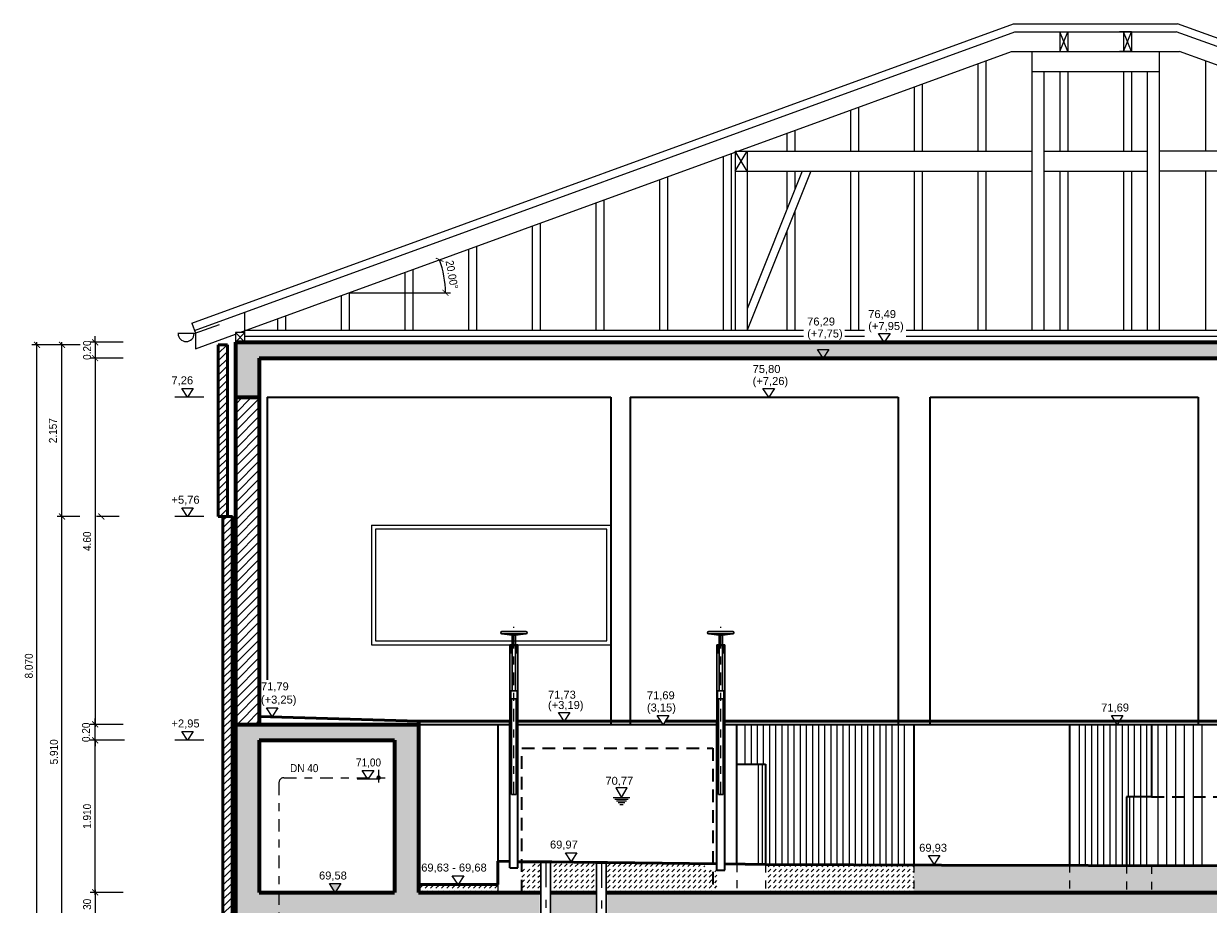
# Model space of a CAD drawing. Header units: metres. Extents: x -5 to 93, y -48 to 79.
# Tile 39 of 91: x 3 to 18, y 68 to 79. Entities that reach past the tile are written whole.
import ezdxf

# ---------------------------------------------------------------- set-up
doc = ezdxf.new("R2010")
doc.units = ezdxf.units.M
doc.header["$LTSCALE"] = 0.05
doc.header["$PDMODE"] = 35
doc.header["$PDSIZE"] = 0.1
for name, pattern in [('STRICHPUNKT2', [12.7, 6.35, -3.175, 0, -3.175]), ('VERDECKT', [9.525, 6.35, -3.175]), ('VERDECKT2', [4.7625, 3.175, -1.5875])]:
    doc.linetypes.add(name, pattern=pattern)
for name, color, linetype, lineweight in [('Bemassung_Bau', 7, 'Continuous', 18), ('Beschrifttung', 7, 'Continuous', 18), ('Dach-Holz', 7, 'Continuous', 25), ('Fenster', 7, 'Continuous', 25), ('Maschinenbau', 152, 'Continuous', 30), ('Maschinenbau-mitte', 152, 'STRICHPUNKT2', 25), ('Rohre', 160, 'Continuous', 30), ('Rohre_mitte', 160, 'STRICHPUNKT2', 25), ('Sonstiges-verdeckt', 3, 'VERDECKT2', 25), ('Wand', 6, 'Continuous', 70), ('Wand-dünn', 2, 'Continuous', 35), ('Wand-Fussbodenaufbau', 1, 'Continuous', 50), ('Wand-Schraffur', 252, 'Continuous', 20), ('Wand-verdeckt', 2, 'VERDECKT', 35), ('Wand-Verkleidung', 1, 'Continuous', 50)]:
    doc.layers.add(name, color=color, linetype=linetype, lineweight=lineweight)
doc.layers.add('Rohre_Text', color=160, linetype='Continuous')
doc.layers.add('Wasseranzeige', color=140, linetype='Continuous')
doc.styles.add('Arial', font='arial.ttf', dxfattribs={"width": 0.9})
doc.styles.get("Standard").update_dxf_attribs({"font": 'arial.ttf'})
doc.dimstyles.new('AEC Bemassung 1-50', dxfattribs={"dimtxt": 0.1, "dimasz": 0.075, "dimexe": 0.0625, "dimexo": 0, "dimgap": 0.05, "dimtad": 1, "dimdec": 3, "dimrnd": 0.005, "dimzin": 1, "dimdsep": 46, "dimtxsty": 'Arial', "dimblk": 'ARCHTICK', "dimcen": 0.125, "dimdle": 0.03125, "dimazin": 0, "dimtfac": 1, "dimtdec": 3, "dimtix": 1, "dimtmove": 2, "dimatfit": 2, "dimfxl": 1, "dimtolj": 1, "dimtzin": 0, "dimarcsym": 0})
pattern_1 = [(45, (-0.34923, 0), (0, 0.06735192), [0.047625, -0.047625])]

# ---------------------------------------------------------------- blocks, each defined once
blk = doc.blocks.new('_ArchTick')
at = {"color": 0, "linetype": 'ByBlock', "const_width": 0.15}
blk.add_lwpolyline([(-0.5, -0.5), (0.5, 0.5)], dxfattribs=at)
blk = doc.blocks.new('*D215')
at = {"layer": 'Bemassung_Bau', "linetype": 'Continuous', "lineweight": -2, "transparency": 16777216}
for p, q in [((3.867, 75.083), (3.454, 75.083)), ((3.517, 75.083), (3.517, 75.158)), ((3.517, 75.083), (3.517, 74.883)), ((3.867, 74.883), (3.454, 74.883)), ((3.517, 74.883), (3.517, 74.808))]:
    blk.add_line(p, q, dxfattribs=at)
at = {"layer": 'Defpoints', "color": 0, "linetype": 'Continuous', "transparency": 16777216}
for p in [(3.867, 75.083), (3.517, 74.883), (3.867, 74.883)]:
    blk.add_point(p, dxfattribs=at)
at = {"layer": 'Bemassung_Bau', "linetype": 'Continuous', "lineweight": -2, "transparency": 16777216, "xscale": 0.075, "yscale": 0.075, "zscale": 0.075}
for p, rotation in [((3.517, 75.083), 270), ((3.517, 74.883), 90)]:
    blk.add_blockref('_ArchTick', p, dxfattribs=dict(at, rotation=rotation))
at = {"layer": 'Bemassung_Bau', "linetype": 'Continuous', "lineweight": 18, "transparency": 16777216, "insert": (3.416, 74.983), "char_height": 0.1, "attachment_point": 5, "rotation": 90, "style": 'Arial'}
blk.add_mtext('\\A1;0.20', dxfattribs=at)
blk = doc.blocks.new('*D216')
at = {"layer": 'Bemassung_Bau', "linetype": 'Continuous', "lineweight": -2, "transparency": 16777216}
for p, q in [((3.517, 74.915), (3.517, 70.252)), ((3.867, 74.883), (3.454, 74.883)), ((3.867, 70.283), (3.454, 70.283))]:
    blk.add_line(p, q, dxfattribs=at)
at = {"layer": 'Defpoints', "color": 0, "linetype": 'Continuous', "transparency": 16777216}
for p in [(3.867, 74.883), (3.517, 70.283), (3.867, 70.283)]:
    blk.add_point(p, dxfattribs=at)
at = {"layer": 'Bemassung_Bau', "linetype": 'Continuous', "lineweight": -2, "transparency": 16777216, "xscale": 0.075, "yscale": 0.075, "zscale": 0.075}
for p, rotation in [((3.517, 74.883), 90), ((3.517, 70.283), 270)]:
    blk.add_blockref('_ArchTick', p, dxfattribs=dict(at, rotation=rotation))
at = {"layer": 'Bemassung_Bau', "linetype": 'Continuous', "lineweight": 18, "transparency": 16777216, "insert": (3.416, 72.583), "char_height": 0.1, "attachment_point": 5, "rotation": 90, "style": 'Arial'}
blk.add_mtext('\\A1;\\A1;4.60', dxfattribs=at)
blk = doc.blocks.new('*D217')
at = {"layer": 'Bemassung_Bau', "linetype": 'Continuous', "lineweight": -2, "transparency": 16777216}
for p, q in [((3.517, 68.205), (3.517, 67.842)), ((3.867, 68.173), (3.454, 68.173)), ((3.867, 67.873), (3.454, 67.873))]:
    blk.add_line(p, q, dxfattribs=at)
at = {"layer": 'Defpoints', "color": 0, "linetype": 'Continuous', "transparency": 16777216}
for p in [(3.867, 68.173), (3.517, 67.873), (3.867, 67.873)]:
    blk.add_point(p, dxfattribs=at)
at = {"layer": 'Bemassung_Bau', "linetype": 'Continuous', "lineweight": -2, "transparency": 16777216, "xscale": 0.075, "yscale": 0.075, "zscale": 0.075}
for p, rotation in [((3.517, 68.173), 90), ((3.517, 67.873), 270)]:
    blk.add_blockref('_ArchTick', p, dxfattribs=dict(at, rotation=rotation))
at = {"layer": 'Bemassung_Bau', "linetype": 'Continuous', "lineweight": 18, "transparency": 16777216, "insert": (3.416, 68.023), "char_height": 0.1, "attachment_point": 5, "rotation": 90, "style": 'Arial'}
blk.add_mtext('\\A1;\\A1;30', dxfattribs=at)
blk = doc.blocks.new('*D223')
at = {"layer": 'Bemassung_Bau', "color": 0, "lineweight": -2, "transparency": 16777216}
for p, q in [((3.884, 70.083), (3.454, 70.083)), ((3.517, 68.142), (3.517, 70.115)), ((3.517, 68.173), (3.454, 68.173))]:
    blk.add_line(p, q, dxfattribs=at)
at = {"layer": 'Defpoints', "color": 0, "transparency": 16777216}
for p in [(3.517, 70.083), (3.884, 70.083), (3.517, 68.173)]:
    blk.add_point(p, dxfattribs=at)
at = {"layer": 'Bemassung_Bau', "color": 0, "lineweight": -2, "transparency": 16777216, "xscale": 0.075, "yscale": 0.075, "zscale": 0.075}
for p, rotation in [((3.517, 70.083), 90), ((3.517, 68.173), 270)]:
    blk.add_blockref('_ArchTick', p, dxfattribs=dict(at, rotation=rotation))
at = {"layer": 'Bemassung_Bau', "color": 0, "transparency": 16777216, "insert": (3.416, 69.128), "char_height": 0.1, "attachment_point": 5, "rotation": 90, "style": 'Arial'}
blk.add_mtext('\\A1;1.910', dxfattribs=at)
blk = doc.blocks.new('*D224')
at = {"layer": 'Bemassung_Bau', "color": 0, "lineweight": -2, "transparency": 16777216}
for p, q in [((3.326, 72.893), (3.038, 72.893)), ((3.1, 66.952), (3.1, 72.925)), ((3.1, 66.983), (3.038, 66.983))]:
    blk.add_line(p, q, dxfattribs=at)
at = {"layer": 'Defpoints', "color": 0, "transparency": 16777216}
for p in [(3.1, 72.893), (3.326, 72.893), (3.1, 66.983)]:
    blk.add_point(p, dxfattribs=at)
at = {"layer": 'Bemassung_Bau', "color": 0, "lineweight": -2, "transparency": 16777216, "xscale": 0.075, "yscale": 0.075, "zscale": 0.075}
for p, rotation in [((3.1, 72.893), 90), ((3.1, 66.983), 270)]:
    blk.add_blockref('_ArchTick', p, dxfattribs=dict(at, rotation=rotation))
at = {"layer": 'Bemassung_Bau', "color": 0, "transparency": 16777216, "insert": (2.999, 69.938), "char_height": 0.1, "attachment_point": 5, "rotation": 90, "style": 'Arial'}
blk.add_mtext('\\A1;5.910', dxfattribs=at)
blk = doc.blocks.new('*D228')
at = {"layer": 'Bemassung_Bau', "color": 0, "lineweight": -2, "transparency": 16777216}
for p, q in [((3.1, 75.05), (2.723, 75.05)), ((2.786, 66.952), (2.786, 75.082)), ((3.1, 66.983), (2.723, 66.983))]:
    blk.add_line(p, q, dxfattribs=at)
at = {"layer": 'Defpoints', "color": 0, "transparency": 16777216}
for p in [(2.786, 75.05), (3.1, 75.05), (3.1, 66.983)]:
    blk.add_point(p, dxfattribs=at)
at = {"layer": 'Bemassung_Bau', "color": 0, "lineweight": -2, "transparency": 16777216, "xscale": 0.075, "yscale": 0.075, "zscale": 0.075}
for p, rotation in [((2.786, 75.05), 90), ((2.786, 66.983), 270)]:
    blk.add_blockref('_ArchTick', p, dxfattribs=dict(at, rotation=rotation))
at = {"layer": 'Bemassung_Bau', "color": 0, "transparency": 16777216, "insert": (2.684, 71.017), "char_height": 0.1, "attachment_point": 5, "rotation": 90, "style": 'Arial'}
blk.add_mtext('\\A1;8.070', dxfattribs=at)
blk = doc.blocks.new('*D229')
at = {"layer": 'Bemassung_Bau', "color": 0, "lineweight": -2, "transparency": 16777216}
blk.add_line((7.889, 75.704), (7.981, 75.704), dxfattribs=at)
blk.add_arc((6.709, 75.704), 1.21, 360, 20, dxfattribs=at)
at = {"layer": 'Defpoints', "color": 0, "transparency": 16777216}
for p in [(11.559, 77.469), (7.911, 75.844), (6.709, 75.704), (7.889, 75.704), (5.334, 75.203)]:
    blk.add_point(p, dxfattribs=at)
at = {"layer": 'Bemassung_Bau', "color": 0, "lineweight": -2, "transparency": 16777216, "xscale": 0.075, "yscale": 0.075, "zscale": 0.075}
for p, rotation in [((7.846, 76.118), 109.9999999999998), ((7.919, 75.704), 269.9999999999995)]:
    blk.add_blockref('_ArchTick', p, dxfattribs=dict(at, rotation=rotation))
at = {"layer": 'Bemassung_Bau', "color": 0, "transparency": 16777216, "insert": (8, 75.931), "char_height": 0.1, "attachment_point": 5, "rotation": 280, "style": 'Arial'}
blk.add_mtext('\\A1;20.00°', dxfattribs=at)
blk = doc.blocks.new('WASSERAN')
at = {"layer": 'Wasseranzeige'}
for p, q in [((-6.25, 0), (6.25, 0)), ((-5, -1.25), (5, -1.25)), ((-3.75, -2.5), (3.75, -2.5)), ((-2.5, -3.75), (2.5, -3.75)), ((-1.25, -5), (1.25, -5))]:
    blk.add_line(p, q, dxfattribs=at)
blk.add_lwpolyline([(0, 0), (4.13, 7.15), (-4.13, 7.15)], close=True, dxfattribs=at)

msp = doc.modelspace()

# ---------------------------------------------------------------- hatches: boundary and pattern name
at = {"layer": 'Wand-Schraffur'}
h = msp.add_hatch(dxfattribs=at)
h.set_pattern_fill('ANSI31', color=256, scale=0.02, style=0)
h.set_pattern_definition([(45, (-9e-16, 25.69289), (-0.04490128, 0.04490128), [])])
h.paths.add_polyline_path([(5.1219, 66.9833), (5.2369, 66.9833), (5.2369, 72.8933), (5.1219, 72.8933)])
h.paths.add_polyline_path([(5.1794, 75.0503), (5.0644, 75.0503), (5.0644, 72.8933), (5.1794, 72.8933)])
h = msp.add_hatch(dxfattribs=at)
h.set_pattern_fill('ANSI33', color=256, scale=0.025, style=0)
h.set_pattern_definition([(45, (-9e-16, 25.69289), (-0.1122532, 0.1122532), []), (45, (0.11225, 25.69289), (-0.1122532, 0.1122532), [0.079375, -0.0396875])])
h.paths.add_polyline_path([(26.8994, 75.0833), (5.2794, 75.0833), (5.2794, 74.3933), (5.5794, 74.3933), (5.5794, 74.8833), (26.6594, 74.8833), (26.6594, 74.3933), (26.8994, 74.3933)])
h = msp.add_hatch(dxfattribs=at)
h.set_pattern_fill('ANSI31', color=256, scale=0.025, style=0)
h.set_pattern_definition([(45, (-9e-16, 25.69289), (-0.0561266, 0.0561266), [])])
h.paths.add_polyline_path([(5.5794, 74.3933), (5.2794, 74.3933), (5.2794, 70.2833), (5.5794, 70.2833)])
h = msp.add_hatch(dxfattribs=at)
h.set_pattern_fill('ANSI33', color=256, scale=0.025, style=0)
h.set_pattern_definition([(45, (-0.34923, 0), (-0.1122532, 0.1122532), []), (45, (-0.23698, 0), (-0.1122532, 0.1122532), [0.079375, -0.0396875])])
h.paths.add_polyline_path([(17.4294, 67.8733), (17.4294, 63.3933), (14.9294, 63.3933), (14.9294, 63.4433), (14.9294, 67.8733)], flags=17)
h.paths.add_polyline_path([(14.6294, 67.8733), (14.6294, 63.3933), (12.1294, 63.3933), (12.1294, 67.8733)], flags=17)
h.paths.add_polyline_path([(7.2794, 68.1733), (5.5794, 68.1733), (5.5794, 70.0833), (7.2794, 70.0833)], flags=17)
h.paths.add_polyline_path([(6.6047, 68.2828), (6.5326, 68.1733), (6.4606, 68.2828)], flags=16)
h.paths.add_polyline_path([(9.8044, 68.1733), (9.2544, 68.1733), (9.2544, 67.8733), (9.8044, 67.8733)], flags=17)
h.paths.add_polyline_path([(16.8566, 67.5847), (17.2149, 67.5847), (17.2149, 67.3972), (16.8566, 67.3972)], flags=24)
h.paths.add_polyline_path([(15.9971, 67.5847), (16.243, 67.5847), (16.243, 67.3972), (15.9971, 67.3972)], flags=24)
h.paths.add_polyline_path([(14.6037, 67.5847), (14.962, 67.5847), (14.962, 67.3972), (14.6037, 67.3972)], flags=24)
h.paths.add_polyline_path([(12.7152, 67.5847), (13.0318, 67.5847), (13.0318, 67.3972), (12.7152, 67.3972)], flags=24)
h.paths.add_polyline_path([(6.293, 68.2724), (6.722, 68.2724), (6.722, 68.4977), (6.293, 68.4977)], flags=24)
h.paths.add_polyline_path([(5.2794, 64.3533), (5.5794, 64.3533), (5.5794, 67.8733), (8.5794, 67.8733), (8.5794, 67.6233), (8.9794, 67.6233), (8.9794, 67.8733), (9.1044, 67.8733), (9.1044, 68.1733), (7.5794, 68.1733), (7.5794, 70.2833), (5.2794, 70.2833), (5.2794, 66.9833), (5.1444, 66.9833), (5.1444, 66.7833), (5.2794, 66.7833)])
h.paths.add_polyline_path([(5.5794, 64.2333), (5.2794, 64.2333), (5.2794, 62.8933), (17.7294, 62.8933), (17.7294, 67.8733), (26.6594, 67.8733), (26.6594, 68.1733), (9.9544, 68.1733), (9.9544, 67.8733), (11.8294, 67.8733), (11.8294, 63.3933), (5.5794, 63.3933)])
h = msp.add_hatch(dxfattribs=at)
h.set_pattern_fill('DASH', color=256, scale=0.015, angle=45, style=0)
h.set_pattern_definition(pattern_1)
h.paths.add_polyline_path([(8.8794, 68.1733), (9.1044, 68.1733), (9.1044, 68.5571), (8.9794, 68.5586), (8.9794, 68.4804), (8.8794, 68.4804)])
h.paths.add_polyline_path([(8.5794, 68.1733), (8.5794, 68.2733), (7.5794, 68.2733), (7.5794, 68.1733)])
h.paths.add_polyline_path([(9.8044, 68.1733), (9.8044, 68.5488), (9.2544, 68.5553), (9.2544, 68.1733)])
h.paths.add_polyline_path([(11.1794, 68.1733), (11.1794, 68.5324), (9.9544, 68.547), (9.9544, 68.1733)])
h.paths.add_polyline_path([(11.2794, 68.4524), (11.1794, 68.4524), (11.1794, 68.1733), (11.2794, 68.1733)])
h.paths.add_polyline_path([(11.2794, 68.1733), (11.3294, 68.1733), (11.3294, 68.4524), (11.2794, 68.4524)])
h = msp.add_hatch(dxfattribs=at)
h.set_pattern_fill('DASH', color=256, scale=0.015, angle=45, style=0)
h.set_pattern_definition(pattern_1)
h.paths.add_polyline_path([(11.9426, 68.5233), (11.9426, 68.1733), (13.8044, 68.1733), (13.8044, 68.5149)])
h = msp.add_hatch(dxfattribs=at)
h.set_pattern_fill('DASH', color=256, scale=0.015, angle=45, style=0)
h.set_pattern_definition(pattern_1)
h.paths.add_polyline_path([(14.1536, 68.5133), (13.8044, 68.5149), (13.8044, 68.1733), (15.7614, 68.1733), (15.7614, 68.5097)])
h.paths.add_polyline_path([(16.4788, 68.1733), (16.4788, 68.5081), (15.7614, 68.5097), (15.7614, 68.1733)])
h.paths.add_polyline_path([(16.7928, 68.1733), (16.7928, 68.5074), (16.4788, 68.5081), (16.4788, 68.1733)])
h.paths.add_polyline_path([(17.5928, 68.1733), (17.5928, 68.5056), (16.7928, 68.5074), (16.7928, 68.1733)])
h.paths.add_polyline_path([(17.5928, 68.1733), (17.8424, 68.1733), (17.8424, 68.505), (17.5928, 68.5056)])
h.paths.add_polyline_path([(17.9424, 68.425), (17.8424, 68.425), (17.8424, 68.1733), (17.9424, 68.1733)])
h.paths.add_polyline_path([(18.5924, 68.1733), (18.5924, 68.5033), (17.9424, 68.5048), (17.9424, 68.425), (17.9424, 68.1733)])
h.paths.add_polyline_path([(18.8924, 68.1733), (18.8924, 68.3233), (18.5924, 68.5033), (18.5924, 68.1733)])
h.paths.add_polyline_path([(18.8924, 68.3233), (18.8924, 68.1733), (20.6638, 68.1733), (20.5918, 68.2828), (20.7358, 68.2828), (20.6638, 68.1733), (22.8924, 68.1733), (22.8924, 68.3119)])
h.paths.add_polyline_path([(20.4241, 68.2724), (20.8925, 68.2724), (20.8925, 68.4977), (20.4241, 68.4977)], flags=9)

# ---------------------------------------------------------------- linework, layer by layer
at = {"layer": 'Bemassung_Bau'}
for p, q in [((6.7094, 75.7038), (7.8891, 75.7038)), ((3.3276, 75.0503), (3.0376, 75.0503)), ((3.1001, 72.8621), (3.1001, 75.0816)), ((3.8208, 72.8933), (3.5325, 72.8933)), ((3.5168, 70.2833), (3.4543, 70.2833)), ((3.5168, 70.2833), (3.5168, 70.3583)), ((3.5168, 70.0833), (3.5168, 70.2833)), ((3.8843, 70.0833), (3.4543, 70.0833)), ((3.5168, 70.0833), (3.5168, 70.0083)), ((14.2858, 68.1733), (14.7007, 68.1733))]:
    msp.add_line(p, q, dxfattribs=at)
at = {"layer": 'Beschrifttung'}
for p, q in [((4.8833, 74.3933), (4.518, 74.3933)), ((4.8833, 72.8933), (4.518, 72.8933)), ((4.8833, 70.0833), (4.518, 70.0833))]:
    msp.add_line(p, q, dxfattribs=at)
for points in [[(13.4344, 75.0833), (13.3624, 75.1928), (13.5064, 75.1928), (13.4344, 75.0833)], [(12.6672, 74.8833), (12.5952, 74.9928), (12.7393, 74.9928), (12.6672, 74.8833)], [(4.6784, 74.3933), (4.6064, 74.5028), (4.7504, 74.5028), (4.6784, 74.3933)], [(11.982, 74.3933), (11.9099, 74.5028), (12.054, 74.5028), (11.982, 74.3933)], [(4.6784, 72.8933), (4.6064, 73.0028), (4.7504, 73.0028), (4.6784, 72.8933)], [(5.7403, 70.3833), (5.6683, 70.4928), (5.8124, 70.4928), (5.7403, 70.3833)], [(9.41, 70.3233), (9.338, 70.4328), (9.482, 70.4328), (9.41, 70.3233)], [(10.6533, 70.2833), (10.5813, 70.3928), (10.7253, 70.3928), (10.6533, 70.2833)], [(16.3621, 70.2833), (16.2901, 70.3928), (16.4342, 70.3928), (16.3621, 70.2833)], [(4.6784, 70.0833), (4.6064, 70.1928), (4.7504, 70.1928), (4.6784, 70.0833)], [(9.4996, 68.5623), (9.4276, 68.6717), (9.5717, 68.6717), (9.4996, 68.5623)], [(14.0618, 68.526), (13.9898, 68.6354), (14.1338, 68.6354), (14.0618, 68.526)], [(8.0776, 68.2733), (8.0055, 68.3828), (8.1496, 68.3828), (8.0776, 68.2733)], [(6.5326, 68.1733), (6.4606, 68.2828), (6.6047, 68.2828), (6.5326, 68.1733)]]:
    msp.add_lwpolyline(points, dxfattribs=at)
at = {"layer": 'Dach-Holz'}
for p, q in [((4.7307, 75.3242), (15.0594, 79.0835)), ((15.0594, 79.0835), (17.1194, 79.0835)), ((27.448, 75.3242), (17.1194, 79.0835)), ((4.7649, 75.2302), (15.077, 78.9835)), ((15.077, 78.9835), (17.1017, 78.9835)), ((15.6394, 78.9835), (15.6394, 78.7335)), ((15.7394, 78.7335), (15.6394, 78.9835)), ((15.6394, 78.7335), (15.7394, 78.9835)), ((15.7394, 78.9835), (15.7394, 78.7335)), ((16.5394, 78.9835), (16.3894, 78.9835)), ((16.4394, 78.9835), (16.4394, 78.7335)), ((16.5394, 78.7335), (16.4394, 78.9835)), ((16.4394, 78.7335), (16.5394, 78.9835)), ((16.5394, 78.9835), (16.5394, 78.7335)), ((27.4139, 75.2302), (17.1017, 78.9835)), ((11.5594, 77.4691), (15.0334, 78.7335)), ((14.7094, 78.6156), (14.7094, 77.4833)), ((15.0334, 78.7335), (17.1454, 78.7335)), ((15.2894, 78.7333), (15.2894, 75.2333)), ((16.5394, 78.7335), (16.3894, 78.7335)), ((16.8894, 78.7333), (16.8894, 75.2333)), ((20.5803, 77.4833), (17.1454, 78.7335)), ((17.4694, 78.6156), (17.4694, 77.4833)), ((14.6094, 78.5792), (14.6094, 77.4833)), ((15.2894, 78.4835), (16.8894, 78.4835)), ((15.4394, 78.4835), (15.4394, 75.2333)), ((15.6394, 78.4835), (15.6394, 77.4833)), ((15.7394, 78.4835), (15.7394, 77.4833)), ((16.4394, 78.4835), (16.4394, 77.4833)), ((16.5394, 78.4835), (16.5394, 77.4833)), ((16.7394, 78.4835), (16.7394, 75.2333)), ((13.9094, 78.3244), (13.9094, 77.4833)), ((13.8094, 78.288), (13.8094, 77.4833)), ((13.1094, 78.0333), (13.1094, 77.4833)), ((13.0094, 77.9969), (13.0094, 77.4833)), ((12.3094, 77.7421), (12.3094, 77.4833)), ((12.2094, 77.7057), (12.2094, 77.4833)), ((5.3342, 75.2033), (11.5594, 77.4691)), ((11.5094, 77.4509), (11.5094, 75.2333)), ((11.5594, 77.4833), (15.2894, 77.4833)), ((11.5594, 77.4833), (11.5594, 75.2333)), ((11.5594, 77.2333), (11.7094, 77.4833)), ((11.7094, 77.2333), (11.5594, 77.4833)), ((11.7094, 77.4833), (11.7094, 75.2333)), ((15.4394, 77.4833), (16.7394, 77.4833)), ((20.6194, 77.4833), (16.8894, 77.4833)), ((11.4094, 77.4145), (11.4094, 75.2333)), ((10.6094, 77.1233), (10.6094, 75.2333)), ((10.7094, 77.1597), (10.7094, 75.2333)), ((11.5594, 77.2333), (15.2894, 77.2333)), ((12.5094, 77.2333), (11.7094, 75.2333)), ((12.4017, 77.2333), (11.7094, 75.5026)), ((12.2094, 77.2333), (12.2094, 76.7526)), ((12.3094, 77.2333), (12.3094, 77.0026)), ((13.0094, 77.2333), (13.0094, 75.2333)), ((13.1094, 77.2333), (13.1094, 75.2333)), ((13.8094, 77.2333), (13.8094, 75.2333)), ((13.9094, 77.2333), (13.9094, 75.2333)), ((14.6094, 77.2333), (14.6094, 75.2333)), ((14.7094, 77.2333), (14.7094, 75.2333)), ((15.4394, 77.2333), (16.7394, 77.2333)), ((15.6394, 77.2333), (15.6394, 75.2333)), ((15.7394, 77.2333), (15.7394, 75.2333)), ((16.4394, 77.2333), (16.4394, 75.2333)), ((16.5394, 77.2333), (16.5394, 75.2333)), ((20.6194, 77.2333), (16.8894, 77.2333)), ((17.4694, 77.2333), (17.4694, 75.2333)), ((9.8094, 76.8322), (9.8094, 75.2333)), ((9.9094, 76.8686), (9.9094, 75.2333)), ((12.3094, 76.7333), (12.3094, 75.2333)), ((9.0094, 76.541), (9.0094, 75.2333)), ((9.1094, 76.5774), (9.1094, 75.2333)), ((12.2094, 76.4833), (12.2094, 75.2333)), ((8.2094, 76.2498), (8.2094, 75.2333)), ((8.3094, 76.2862), (8.3094, 75.2333)), ((7.4094, 75.9586), (7.4094, 75.2333)), ((7.5094, 75.995), (7.5094, 75.2333)), ((6.6094, 75.6674), (6.6094, 75.2333)), ((6.7094, 75.7038), (6.7094, 75.2333)), ((5.3994, 75.2033), (5.3994, 75.4612)), ((5.8094, 75.3763), (5.8094, 75.2333)), ((5.9094, 75.4127), (5.9094, 75.2333)), ((4.76, 75.1905), (4.5542, 75.1905)), ((4.7307, 75.3242), (4.777, 75.1967)), ((4.76, 75.1905), (5.0783, 75.306)), ((4.777, 75.1967), (4.777, 75.0005)), ((4.777, 75.0005), (5.2794, 75.1834)), ((5.2794, 75.0833), (5.3994, 75.2033)), ((5.3994, 75.0833), (5.2794, 75.2033)), ((5.3994, 75.2333), (12.4199, 75.2333)), ((12.9373, 75.2333), (13.1841, 75.2333)), ((13.7077, 75.2333), (26.7794, 75.2333)), ((5.3994, 75.1583), (12.4199, 75.1583)), ((12.9373, 75.1583), (13.1841, 75.1583)), ((13.7077, 75.1583), (26.7794, 75.1583))]:
    msp.add_line(p, q, dxfattribs=at)
msp.add_lwpolyline([(5.2794, 75.0833), (5.3994, 75.0833), (5.3994, 75.2033), (5.2794, 75.2033)], close=True, dxfattribs=at)
msp.add_arc((4.66, 75.1905), 0.1, 180, 0, dxfattribs=at)
at = {"layer": 'Fenster'}
for p, q in [((6.9894, 72.7833), (6.9894, 71.2833)), ((6.9894, 72.7833), (9.9994, 72.7833)), ((6.9894, 71.2833), (9.9994, 71.2833))]:
    msp.add_line(p, q, dxfattribs=at)
msp.add_lwpolyline([(7.0394, 71.3333), (9.9494, 71.3333), (9.9494, 72.7333), (7.0394, 72.7333)], close=True, dxfattribs=at)
at = {"layer": 'Maschinenbau'}
for p, q in [((8.6294, 71.4483), (8.9294, 71.4483)), ((8.6294, 71.4183), (8.7594, 71.4033)), ((8.6294, 71.4183), (8.9294, 71.4183)), ((8.7594, 71.2833), (8.7594, 71.4033)), ((8.7594, 71.4033), (8.7994, 71.4033)), ((8.9294, 71.4183), (8.7994, 71.4033)), ((8.7994, 71.2833), (8.7994, 71.4033)), ((11.2294, 71.4483), (11.5294, 71.4483)), ((11.2294, 71.4183), (11.3594, 71.4033)), ((11.2294, 71.4183), (11.5294, 71.4183)), ((11.3594, 71.2833), (11.3594, 71.4033)), ((11.3594, 71.4033), (11.3994, 71.4033)), ((11.5294, 71.4183), (11.3994, 71.4033)), ((11.3994, 71.2833), (11.3994, 71.4033)), ((8.7294, 71.2833), (8.8294, 71.2833)), ((8.7294, 71.1833), (8.7294, 71.2833)), ((8.7294, 70.3233), (8.7294, 71.2833)), ((8.7294, 71.1833), (8.7594, 71.1833)), ((8.7394, 71.2733), (8.8194, 71.2733)), ((8.7394, 71.1833), (8.7394, 71.2733)), ((8.7594, 70.7033), (8.7594, 71.2733)), ((8.7994, 70.7033), (8.7994, 71.2733)), ((8.7994, 71.1833), (8.8294, 71.1833)), ((8.8194, 71.1833), (8.8194, 71.2733)), ((8.8294, 70.3233), (8.8294, 71.2833)), ((11.3294, 71.2833), (11.4294, 71.2833)), ((11.3294, 71.1833), (11.3294, 71.2833)), ((11.3294, 70.3233), (11.3294, 71.2833)), ((11.3294, 71.1833), (11.3594, 71.1833)), ((11.3394, 71.2733), (11.4194, 71.2733)), ((11.3394, 71.1833), (11.3394, 71.2733)), ((11.3594, 70.7033), (11.3594, 71.2733)), ((11.3994, 70.7033), (11.3994, 71.2733)), ((11.3994, 71.1833), (11.4294, 71.1833)), ((11.4194, 71.1833), (11.4194, 71.2733)), ((11.4294, 70.3233), (11.4294, 71.2833)), ((8.7394, 70.6033), (8.7394, 70.7033)), ((8.7394, 70.7033), (8.8194, 70.7033)), ((8.7394, 70.6033), (8.8194, 70.6033)), ((8.7494, 69.4012), (8.7494, 70.6033)), ((8.8094, 69.4012), (8.8094, 70.6033)), ((8.8194, 70.6033), (8.8194, 70.7033)), ((11.3394, 70.6033), (11.3394, 70.7033)), ((11.3394, 70.7033), (11.4194, 70.7033)), ((11.3394, 70.6033), (11.4194, 70.6033)), ((11.3494, 69.4012), (11.3494, 70.6033)), ((11.4094, 69.4012), (11.4094, 70.6033)), ((11.4194, 70.6033), (11.4194, 70.7033)), ((8.7494, 69.4012), (8.8094, 69.4012)), ((11.3494, 69.4012), (11.4094, 69.4012))]:
    msp.add_line(p, q, dxfattribs=at)
for centre, start, end in [((8.6294, 71.4333), 90, 270), ((8.9294, 71.4333), 270, 90), ((11.2294, 71.4333), 90, 270), ((11.5294, 71.4333), 270, 90)]:
    msp.add_arc(centre, 0.015, start, end, dxfattribs=at)
at = {"layer": 'Maschinenbau-mitte', "ltscale": 0.5}
for p, q in [((8.7794, 69.4012), (8.7794, 71.5071)), ((11.3794, 69.4012), (11.3794, 71.5071)), ((7.0794, 69.7107), (7.0794, 69.5242)), ((5.8274, 69.5533), (5.8274, 63.3933)), ((5.8874, 69.6133), (7.2035, 69.6133))]:
    msp.add_line(p, q, dxfattribs=at)
msp.add_arc((5.8874, 69.5533), 0.06, 90, 180, dxfattribs=at)
at = {"layer": 'Rohre', "ltscale": 0.5}
for p, q in [((9.1194, 68.5569), (9.1194, 64.4733)), ((9.2394, 68.5555), (9.2394, 64.4733)), ((9.8194, 68.5486), (9.8194, 64.4733)), ((9.9394, 68.5472), (9.9394, 64.4733))]:
    msp.add_line(p, q, dxfattribs=at)
at = {"layer": 'Rohre'}
msp.add_circle((7.0794, 69.6133), 0.02, dxfattribs=at)
at = {"layer": 'Rohre_mitte'}
for p, q in [((9.1794, 68.5562), (9.1794, 64.4733)), ((9.8794, 68.5479), (9.8794, 64.4733))]:
    msp.add_line(p, q, dxfattribs=at)
at = {"layer": 'Rohre_Text'}
msp.add_line((7.0794, 69.5933), (6.8116, 69.5933), dxfattribs=at)
msp.add_lwpolyline([(6.9455, 69.5933), (6.8735, 69.7028), (7.0175, 69.7028), (6.9455, 69.5933)], dxfattribs=at)
at = {"layer": 'Sonstiges-verdeckt', "ltscale": 0.25}
for p, q in [((11.5794, 68.5277), (11.5794, 68.1777)), ((11.9426, 68.5233), (11.9426, 68.1733)), ((13.8044, 68.5233), (13.8044, 68.1733)), ((15.7614, 68.5233), (15.7614, 68.1733)), ((16.4788, 68.5081), (16.4788, 68.1733)), ((16.7928, 68.5074), (16.7928, 68.1733)), ((8.5794, 68.2733), (8.5794, 68.1733))]:
    msp.add_line(p, q, dxfattribs=at)
at = {"layer": 'Wand'}
for p, q in [((5.2794, 75.0833), (5.2794, 66.9833)), ((5.2794, 75.0833), (26.8994, 75.0833)), ((5.5794, 74.8833), (5.5794, 70.2833)), ((5.5794, 74.8833), (26.6594, 74.8833)), ((5.2794, 74.3933), (5.5794, 74.3933)), ((5.2794, 70.2833), (7.5794, 70.2833)), ((7.5794, 70.3233), (7.5794, 68.1733)), ((5.5794, 70.0833), (7.2794, 70.0833)), ((5.5794, 70.0833), (5.5794, 68.1733)), ((7.2794, 70.0833), (7.2794, 68.1733)), ((5.5794, 68.1733), (7.2794, 68.1733)), ((7.5794, 68.1733), (9.1194, 68.1733)), ((9.2394, 68.1733), (9.8194, 68.1733)), ((9.9394, 68.1733), (28.2944, 68.1733))]:
    msp.add_line(p, q, dxfattribs=at)
at = {"layer": 'Wand-dünn'}
for p, q in [((5.6794, 74.3933), (5.6794, 70.8411)), ((5.6794, 74.3933), (9.9994, 74.3933)), ((9.9994, 74.3933), (9.9994, 70.2833)), ((10.2394, 74.3933), (10.2394, 70.2833)), ((10.2394, 74.3933), (13.6094, 74.3933)), ((14.0094, 74.3933), (17.3794, 74.3933)), ((7.5794, 70.2833), (8.7294, 70.2833)), ((8.5794, 70.2833), (8.5794, 68.5633)), ((8.7294, 68.4804), (8.7294, 70.3233)), ((8.8294, 68.4804), (8.8294, 70.3233)), ((8.8294, 70.2833), (11.3294, 70.2833)), ((11.3294, 68.4524), (11.3294, 70.3233)), ((11.4294, 68.4524), (11.4294, 70.3233)), ((11.4294, 70.2833), (17.8424, 70.2833)), ((11.5794, 69.7833), (11.5794, 70.2833)), ((13.8044, 70.2833), (13.8044, 68.5149)), ((15.7614, 70.2833), (15.7614, 68.5097)), ((16.7928, 70.2833), (16.7928, 69.373)), ((11.5794, 69.7833), (11.9426, 69.7833)), ((11.5794, 68.5277), (11.5794, 69.7833)), ((11.9426, 69.7833), (11.9426, 68.5233)), ((16.4788, 69.373), (16.4788, 68.5081)), ((16.7928, 69.373), (16.4788, 69.373)), ((8.7294, 68.4804), (8.8294, 68.4804)), ((11.3294, 68.4524), (11.4294, 68.4524))]:
    msp.add_line(p, q, dxfattribs=at)
for points in [[(13.6094, 74.3933), (13.6094, 70.2833), (14.0094, 70.2833), (14.0094, 70.2833)], [(14.0094, 70.2833), (14.0094, 74.3933)], [(17.3794, 74.3933), (17.3794, 70.2833)]]:
    msp.add_lwpolyline(points, dxfattribs=at)
at = {"layer": 'Wand-Fussbodenaufbau'}
for p, q in [((5.5794, 70.3833), (7.5794, 70.3233)), ((7.5794, 70.3233), (8.7294, 70.3233)), ((8.8294, 70.3233), (10.627, 70.3233)), ((10.6796, 70.3233), (11.3294, 70.3233)), ((11.4294, 70.3233), (17.8424, 70.3233)), ((8.5794, 68.5633), (8.7294, 68.5598)), ((8.5794, 68.5633), (8.5794, 68.2733)), ((8.8294, 68.5587), (9.1044, 68.5571)), ((9.1044, 68.5571), (9.2544, 68.5553)), ((9.2544, 68.5553), (9.8044, 68.5488)), ((9.8044, 68.5488), (9.9544, 68.547)), ((9.9544, 68.547), (11.3294, 68.5321)), ((11.4294, 68.531), (11.9426, 68.5233)), ((11.9426, 68.5233), (14.1536, 68.5133)), ((14.1536, 68.5133), (17.8424, 68.505)), ((7.5794, 68.2733), (8.5794, 68.2733))]:
    msp.add_line(p, q, dxfattribs=at)
at = {"layer": 'Wand-Schraffur'}
for p, q in [((11.6869, 69.7833), (11.6869, 70.2833)), ((11.7643, 69.7833), (11.7643, 70.2833)), ((11.8413, 69.7833), (11.8413, 70.2833)), ((11.9183, 69.7833), (11.9183, 70.2833)), ((11.9953, 68.5231), (11.9953, 70.2833)), ((12.0723, 68.5227), (12.0723, 70.2833)), ((12.1493, 68.5224), (12.1493, 70.2833)), ((12.2263, 68.5221), (12.2263, 70.2833)), ((12.3033, 68.5217), (12.3033, 70.2833)), ((12.3803, 68.5214), (12.3803, 70.2833)), ((12.4573, 68.521), (12.4573, 70.2833)), ((12.5343, 68.5207), (12.5343, 70.2833)), ((12.6113, 68.5203), (12.6113, 70.2833)), ((12.6883, 68.52), (12.6883, 70.2833)), ((12.7653, 68.5196), (12.7653, 70.2833)), ((12.8423, 68.5193), (12.8423, 70.2833)), ((12.9193, 68.5189), (12.9193, 70.2833)), ((12.9963, 68.5186), (12.9963, 70.2833)), ((13.0733, 68.5182), (13.0733, 70.2833)), ((13.1503, 68.5179), (13.1503, 70.2833)), ((13.2273, 68.5175), (13.2273, 70.2833)), ((13.3043, 68.5172), (13.3043, 70.2833)), ((13.3813, 68.5168), (13.3813, 70.2833)), ((13.4583, 68.5165), (13.4583, 70.2833)), ((13.5353, 68.5161), (13.5353, 70.2833)), ((13.6123, 68.5158), (13.6123, 70.2833)), ((13.6893, 68.5154), (13.6893, 70.2833)), ((15.8871, 68.5077), (15.8871, 70.2833)), ((15.9641, 68.5077), (15.9641, 70.2833)), ((16.0411, 68.5077), (16.0411, 70.2833)), ((16.1181, 68.5077), (16.1181, 70.2833)), ((16.1951, 68.5077), (16.1951, 70.2833)), ((16.2721, 68.5077), (16.2721, 70.2833)), ((16.3491, 68.5077), (16.3491, 70.2833)), ((16.4261, 68.5077), (16.4261, 70.2833)), ((16.5031, 69.373), (16.5031, 70.2833)), ((16.5801, 69.373), (16.5801, 70.2833)), ((16.6571, 68.5077), (16.6571, 70.2833)), ((16.7345, 68.5075), (16.7345, 70.2833)), ((16.8751, 69.3729), (16.8751, 70.2833)), ((16.9863, 69.3727), (16.9863, 70.2833)), ((17.0974, 69.3726), (17.0974, 70.2833)), ((17.2085, 69.3725), (17.2085, 70.2833)), ((17.3196, 69.3724), (17.3196, 70.2833)), ((17.4308, 69.3722), (17.4308, 70.2833)), ((11.8522, 68.5244), (11.8522, 69.7833)), ((11.9018, 68.5238), (11.9018, 69.7833)), ((16.5195, 68.508), (16.5195, 69.373)), ((16.5692, 68.5079), (16.5692, 69.373)), ((16.8751, 68.5072), (16.8751, 69.3729)), ((16.9863, 68.507), (16.9863, 69.3727)), ((17.0974, 68.5067), (17.0974, 69.3726)), ((17.2085, 68.5065), (17.2085, 69.3725)), ((17.3196, 68.5062), (17.3196, 69.3724)), ((17.4308, 68.506), (17.4308, 69.3722))]:
    msp.add_line(p, q, dxfattribs=at)
at = {"layer": 'Wand-verdeckt', "ltscale": 0.5}
for p, q in [((8.8794, 69.9833), (11.2794, 69.9833)), ((8.8794, 68.1733), (8.8794, 69.9833)), ((11.2794, 69.9833), (11.2794, 68.1733)), ((16.7928, 69.373), (21.8196, 69.3671))]:
    msp.add_line(p, q, dxfattribs=at)
at = {"layer": 'Wand-Verkleidung'}
for p, q in [((5.0644, 75.0503), (5.1794, 75.0503)), ((5.0644, 75.0503), (5.0644, 72.8933)), ((5.1794, 72.8933), (5.1794, 75.0503)), ((5.0644, 72.8933), (5.1794, 72.8933))]:
    msp.add_line(p, q, dxfattribs=at)
msp.add_lwpolyline([(5.1219, 66.9833), (5.2369, 66.9833), (5.2369, 72.8933), (5.1219, 72.8933)], close=True, dxfattribs=at)

# ---------------------------------------------------------------- block references
at = {"layer": 'Bemassung_Bau', "xscale": 0.075, "yscale": 0.075, "zscale": 0.075}
for p, rotation in [((3.1001, 75.0503), 90), ((3.595, 72.8933), 270), ((3.5168, 70.2833), 270), ((3.5168, 70.0833), 90)]:
    msp.add_blockref('_ArchTick', p, dxfattribs=dict(at, rotation=rotation))
at = {"layer": 'Beschrifttung', "xscale": 0.01693044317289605, "yscale": 0.01693044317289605, "zscale": 0.01693044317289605}
msp.add_blockref('WASSERAN', (10.1319, 69.3633), dxfattribs=at)

# ---------------------------------------------------------------- texts
at = {"layer": 'Bemassung_Bau', "char_height": 0.1, "attachment_point": 5, "rotation": 90, "style": 'Arial'}
for s, insert in [('\\A1;2.157', (2.9863, 73.9718)), ('\\A1;0.20', (3.403, 70.1833))]:
    msp.add_mtext(s, dxfattribs=dict(at, insert=insert))
at = {"layer": 'Beschrifttung'}
for s, p in [('76,49', (13.2323, 75.3868)), ('76,29', (12.4651, 75.293)), ('(+7,95)', (13.2323, 75.2362)), ('(+7,75)', (12.4651, 75.1424)), ('75,80', (11.7798, 74.6968)), ('7,26', (4.4763, 74.5547)), ('(+7,26)', (11.7798, 74.5462)), ('+5,76', (4.4763, 73.0547)), ('71,79', (5.6005, 70.7106)), ('(+3,25)', (5.6005, 70.5447)), ('71,73', (9.2079, 70.606)), ('(+3,19)', (9.2079, 70.4762)), ('71,69', (10.4512, 70.5983)), ('(3,15)', (10.4512, 70.4447)), ('71,69', (16.16, 70.4447)), ('+2,95', (4.4763, 70.2447)), ('70,77', (9.9298, 69.5247)), ('69,97', (9.2331, 68.7236)), ('69,93', (13.873, 68.6835)), ('69,63 - 69,68', (7.6148, 68.4347)), ('69,58', (6.3305, 68.3347))]:
    msp.add_text(s, height=0.1, dxfattribs=at).set_placement(p)
at = {"layer": 'Rohre_Text', "style": 'Arial', "width": 0.9}
for s, p in [('71,00', (6.7949, 69.7547)), ('DN 40', (5.9664, 69.6835))]:
    msp.add_text(s, height=0.1, dxfattribs=at).set_placement(p)

# ---------------------------------------------------------------- dimensions: what is measured, and where the dimension line sits
at = {"layer": 'Bemassung_Bau'}
dim = msp.add_angular_dim_2l(base=(7.9107, 75.8443), line1=((6.7094, 75.7038), (7.8891, 75.7038)), line2=((5.3342, 75.2033), (11.5594, 77.4691)), dimstyle='AEC Bemassung 1-50', dxfattribs=at)
dim.commit()
dim.dimension.update_dxf_attribs({"geometry": '*D229', "text_midpoint": (8.0001, 75.9314)})
for base, p1, p2, picture, middle in [((2.78555, 75.05033), (3.10013, 66.9828), (3.10013, 75.05033), '*D228', (2.68449, 71.01657)), ((3.10013, 72.89333), (3.10013, 66.9828), (3.32593, 72.89333), '*D224', (2.99907, 69.93807)), ((3.5168, 70.0833), (3.5168, 68.1733), (3.8843, 70.0833), '*D223', (3.4158, 69.1283))]:
    dim = msp.add_linear_dim(base=base, p1=p1, p2=p2, angle=90, dimstyle='AEC Bemassung 1-50', dxfattribs=at)
    dim.commit()
    dim.dimension.update_dxf_attribs({"geometry": picture, "text_midpoint": middle})
at = {"layer": 'Bemassung_Bau', "color": 7, "linetype": 'Continuous', "lineweight": 18}
for base, p1, p2, text, picture, middle in [((3.5168, 74.8833), (3.8668, 75.0833), (3.8668, 74.8833), '0.20', '*D215', (3.4158, 74.9833)), ((3.5168, 70.2833), (3.8668, 74.8833), (3.8668, 70.2833), '\\A1;4.60', '*D216', (3.4158, 72.5833)), ((3.5168, 67.8733), (3.8668, 68.1733), (3.8668, 67.8733), '\\A1;30', '*D217', (3.4157, 68.0233))]:
    dim = msp.add_linear_dim(base=base, p1=p1, p2=p2, angle=90, text=text, dimstyle='AEC Bemassung 1-50', override={"dimclrd": 256, "dimclre": 256, "dimclrt": 256}, dxfattribs=at)
    dim.commit()
    dim.dimension.update_dxf_attribs({"geometry": picture, "text_midpoint": middle})

doc.saveas('drawing.dxf')
